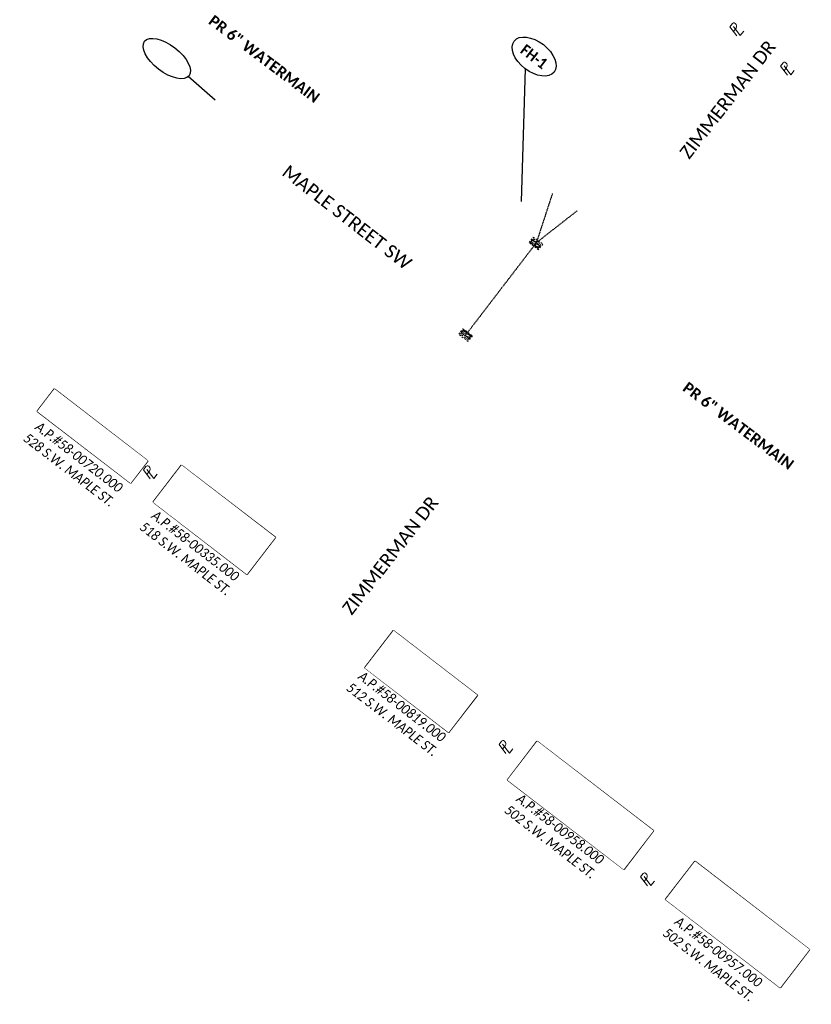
# Model space of a CAD drawing. Header units: feet. Extents: x 2204748 to 2209851, y 304262 to 307692.
# Tile 1 of 9: x 2205694 to 2205897, y 306338 to 306591. Entities that reach past the tile are written whole.
import ezdxf

# ---------------------------------------------------------------- set-up
doc = ezdxf.new("R2010")
doc.units = ezdxf.units.FT
doc.header["$MEASUREMENT"] = 0
doc.set_wipeout_variables(frame=1)
doc.header["$PDMODE"] = 3
doc.header["$PDSIZE"] = 5
for name, pattern in [('OhDOT_USTN1', [0.055, 0.014, -0.041]), ('OhDOT_USTN2', [0.11, 0.069, -0.041]), ('OhDOT_USTN4', [0.22, 0.11, -0.041, 0.028, -0.041]), ('OhDOT_USTN5', [0.11, 0.055, -0.055]), ('OhDOT_USTN6', [0.223, 0.083, -0.028, 0.028, -0.028, 0.028, -0.028]), ('OhDOT_USTN7', [0.221, 0.11, -0.028, 0.055, -0.028]), ('REDO_Drainage01', [1.6, 0.85, -0.75]), ('setbackex', [1.4, 1.3, -0.1])]:
    doc.linetypes.add(name, pattern=pattern)
for name, color, linetype in [('0_Text+_Line_Mask', 9, 'Continuous'), ('DR_X_Cells', 121, 'Continuous'), ('DR_X_Storm_Sewer', 151, 'OhDOT_USTN5'), ('DV_X_Owner_Labels', 7, 'setbackex'), ('DV_X_Text', 7, 'Continuous'), ('RW_X_Text', 7, 'Continuous'), ('UT_P_Sanitary_Text', 7, 'Continuous'), ('UT_P_Water_Text', 7, 'Continuous'), ('UT_X_Electric_Cells', 1, 'Continuous')]:
    doc.layers.add(name, color=color, linetype=linetype)
doc.styles.add('Simplex Normal (0.14)', font='calibri.ttf', dxfattribs={"height": 0.14})
doc.styles.add('Slanted Normal (0.125) Font 31', font='calibrii.ttf', dxfattribs={"width": 0.9, "height": 0.125})
doc.styles.add('Slanted-Sub Title', font='calibriz.ttf', dxfattribs={"height": 0.17})
doc.styles.add('Straight Normal (0.14) Font 30', font='calibrib.ttf', dxfattribs={"height": 0.14})
doc.styles.add('Straight-Normal', font='calibrib.ttf', dxfattribs={"height": 0.14})

# ---------------------------------------------------------------- blocks, each defined once
blk = doc.blocks.new('PL')
at = {"layer": 'DV_X_Text', "char_height": 0.14, "attachment_point": 1, "style": 'Simplex Normal (0.14)'}
for s, insert, width in [('{\\Fsimplex|c0;\\Q15;P}', (-0.028, 0.106), 0.15221), ('{\\Fsimplex|c0;\\Q15;L}', (0.002, 0.072), 0.05119)]:
    blk.add_mtext(s, dxfattribs=dict(at, insert=insert, width=width))
blk = doc.blocks.new('CB3-X')
at = {"layer": 'Defpoints', "color": 20, "linetype": 'REDO_Drainage01', "lineweight": 0}
blk.add_lwpolyline([(-2.37, 0.75), (2.37, 0.75), (2.37, -1.5), (-2.37, -1.5), (-2.37, 0.75)], close=True, dxfattribs=at)
at = {"layer": 'Defpoints', "color": 21, "linetype": 'OhDOT_USTN2', "lineweight": 53}
blk.add_point((0, 1.42), dxfattribs=at)
at = {"layer": 'Defpoints', "color": 61, "linetype": 'OhDOT_USTN6', "lineweight": 53}
for p in [(0, 0.75), (-2.37, -0.37), (0, -1.5), (2.37, -0.37)]:
    blk.add_point(p, dxfattribs=at)
at = {"layer": 'Defpoints', "color": 21, "linetype": 'OhDOT_USTN5', "lineweight": 53}
blk.add_point((0, 0), dxfattribs=at)
at = {"layer": 'Defpoints', "color": 40, "linetype": 'OhDOT_USTN4', "lineweight": 53}
blk.add_point((0, 0), dxfattribs=at)
at = {"layer": 'Defpoints', "color": 151, "linetype": 'OhDOT_USTN7', "lineweight": 53}
blk.add_point((0, -0.37), dxfattribs=at)
at = {"layer": 'Defpoints', "color": 223, "linetype": 'OhDOT_USTN1', "lineweight": 53}
blk.add_point((0, -2.17), dxfattribs=at)
at = {"layer": 'DR_X_Cells', "color": 151, "linetype": 'Continuous', "lineweight": 0}
for p, q in [((-2.5, -1.76), (-0.75, 0)), ((-2.5, -0.63), (-1.88, 0)), ((-1.44, -1.83), (0.38, 0)), ((-0.31, -1.83), (1.51, 0)), ((0.82, -1.83), (2.5, -0.14)), ((1.94, -1.83), (2.5, -1.28))]:
    blk.add_line(p, q, dxfattribs=at)
at = {"layer": 'DR_X_Cells', "color": 151, "linetype": 'REDO_Drainage01', "lineweight": 0}
blk.add_lwpolyline([(-3.04, 1.42), (3.04, 1.42), (3.04, -2.17), (-3.04, -2.17), (-3.04, 1.42)], close=True, dxfattribs=at)
at = {"layer": 'DR_X_Cells', "color": 151, "linetype": 'Continuous', "lineweight": 0, "flags": 128}
blk.add_lwpolyline([(-2.5, 0), (2.5, 0), (2.5, -1.83), (-2.5, -1.83), (-2.5, 0)], close=True, dxfattribs=at)
blk = doc.blocks.new('CI')
at = {"layer": 'UT_X_Electric_Cells'}
blk.add_blockref('CB3-X', (0, 0), dxfattribs=at)

msp = doc.modelspace()

# ---------------------------------------------------------------- linework, layer by layer
at = {"layer": '0_Text+_Line_Mask'}
for points in [[(2205702.83, 306495.8), (2205726.83, 306477.34), (2205722.4, 306471.57), (2205698.4, 306490.03)], [(2205735.5, 306476.22), (2205759.59, 306457.69), (2205752.26, 306448.16), (2205728.17, 306466.7)], [(2205789.94, 306433.76), (2205811.46, 306417.2), (2205804.07, 306407.59), (2205782.54, 306424.15)], [(2205826.85, 306405.36), (2205856.71, 306382.39), (2205849.04, 306372.41), (2205819.17, 306395.38)], [(2205867.37, 306374.52), (2205896.8, 306351.88), (2205889.23, 306342.03), (2205859.79, 306364.68)]]:
    msp.add_lwpolyline(points, close=True, dxfattribs=at)
at = {"layer": 'DR_X_Storm_Sewer'}
for points in [[(2205830.73, 306545.93), (2205826.6, 306533.3)], [(2205837.07, 306541.49), (2205826.6, 306533.3)], [(2205826.6, 306533.3), (2205808.32, 306509.46)]]:
    msp.add_lwpolyline(points, dxfattribs=at)
at = {"layer": 'UT_P_Sanitary_Text', "elevation": 1047.07}
msp.add_lwpolyline([(2205744.12, 306569.9), (2205737.19, 306575.96)], dxfattribs=at)
at = {"layer": 'UT_P_Sanitary_Text'}
msp.add_ellipse((2205731.69, 306580.6), major_axis=(-5.71, 4.42), ratio=0.477169, dxfattribs=at)
at = {"layer": 'UT_P_Water_Text'}
msp.add_lwpolyline([(2205822.77, 306543.94), (2205823.8, 306577.94)], dxfattribs=at)
msp.add_ellipse((2205826.04, 306581.11), major_axis=(-5.13, 3.98), ratio=0.596932, dxfattribs=at)

# ---------------------------------------------------------------- block references
at = {"layer": 'DR_X_Cells', "xscale": 0.5, "yscale": 0.5, "zscale": 0.5}
for p, rotation in [((2205826.6, 306533.3), 322.8727999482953), ((2205808.32, 306509.46), 142.8727999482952)]:
    msp.add_blockref('CI', p, dxfattribs=dict(at, rotation=rotation))
at = {"layer": 'DV_X_Text'}
for p, xscale, yscale, zscale, rotation in [((2205877.59, 306586.92), 20.00000000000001, 20.00000000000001, 20.00000000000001, 52.27134078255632), ((2205890.59, 306576.82), 20.00000000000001, 20.00000000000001, 20.00000000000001, 52.27134078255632), ((2205726.95, 306473.21), 20, 20, 20, 52.24522069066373), ((2205818.3, 306402.66, 386.25), 20, 20, 20, 52.19267567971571), ((2205854.65, 306368.71), 20, 20, 20, 52.16517385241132)]:
    msp.add_blockref('PL', p, dxfattribs=dict(at, xscale=xscale, yscale=yscale, zscale=zscale, rotation=rotation))

# ---------------------------------------------------------------- texts
at = {"layer": 'DV_X_Owner_Labels', "char_height": 2.5, "width": 97.223, "attachment_point": 2, "rotation": 322.431, "style": 'Slanted Normal (0.125) Font 31'}
for s, insert in [('JAMIE L. JONES\\PO.R. 1569, PG. 1582\\PA.P.#58-00720.000\\P528 S.W. MAPLE ST.', (2205715, 306485.9)), ('MARION M. MILLER\\PMARTHA A. MILLER\\PO.R.1597, PG. 3708\\PA.P.#58-00335.000\\P518 S.W. MAPLE ST.', (2205747.44, 306466.43)), ('JOHN R. FESTI\\PCINDY S. FESTI\\PD.V. 650, PG. 684\\PA.P.#58-00819.000\\P512 S.W. MAPLE ST.', (2205800.51, 306425.16)), ('JEFFREY LYNN NUMBERS\\PLEAH J. NUMBERS\\PD.V. 699, PG. 531\\PA.P.#58-00958.000\\P502 S.W. MAPLE ST.', (2205841.14, 306393.73)), ('JEFFREY LYNN NUMBERS\\PLEAH J. NUMBERS\\PD.V. 699, PG. 531\\PA.P.#58-00957.000\\P502 S.W. MAPLE ST.', (2205881.79, 306362.2))]:
    msp.add_mtext(s, dxfattribs=dict(at, insert=insert))
at = {"layer": 'RW_X_Text', "style": 'Slanted-Sub Title'}
for s, rotation, p in [('ZIMMERMAN DR', 52.22, (2205865.85, 306554.55)), ('MAPLE STREET SW', 322.22, (2205760.99, 306550.87)), ('ZIMMERMAN DR', 52.22, (2205779.19, 306437.51))]:
    msp.add_text(s, height=3.4, rotation=rotation, dxfattribs=at).set_placement(p)
at = {"layer": 'UT_P_Water_Text', "char_height": 2.8, "attachment_point": 3, "rotation": 323, "style": 'Straight Normal (0.14) Font 30'}
for insert in [(2205771.29, 306571.29), (2205893.08, 306477.1)]:
    msp.add_mtext('PR 6" WATERMAIN', dxfattribs=dict(at, insert=insert))
at = {"layer": 'UT_P_Water_Text', "insert": (2205826.04, 306581.11), "char_height": 2.8, "width": 13.0687, "attachment_point": 5, "rotation": 322.2559, "style": 'Straight-Normal'}
msp.add_mtext('{\\W0.9;FH-1}', dxfattribs=at)

# ---------------------------------------------------------------- next in the draw order: wipeouts: each hides what was drawn before it
for points in [[(2205702.83, 306495.8), (2205726.83, 306477.34), (2205722.4, 306471.57), (2205698.4, 306490.03)], [(2205735.5, 306476.22), (2205759.59, 306457.69), (2205752.26, 306448.16), (2205728.17, 306466.7)], [(2205789.94, 306433.76), (2205811.46, 306417.2), (2205804.07, 306407.59), (2205782.54, 306424.15)], [(2205826.85, 306405.36), (2205856.71, 306382.39), (2205849.04, 306372.41), (2205819.17, 306395.38)], [(2205867.37, 306374.52), (2205896.8, 306351.88), (2205889.23, 306342.03), (2205859.79, 306364.68)]]:
    msp.add_wipeout(points).dxf.layer = '0_Text+_Line_Mask'

doc.saveas('drawing.dxf')
